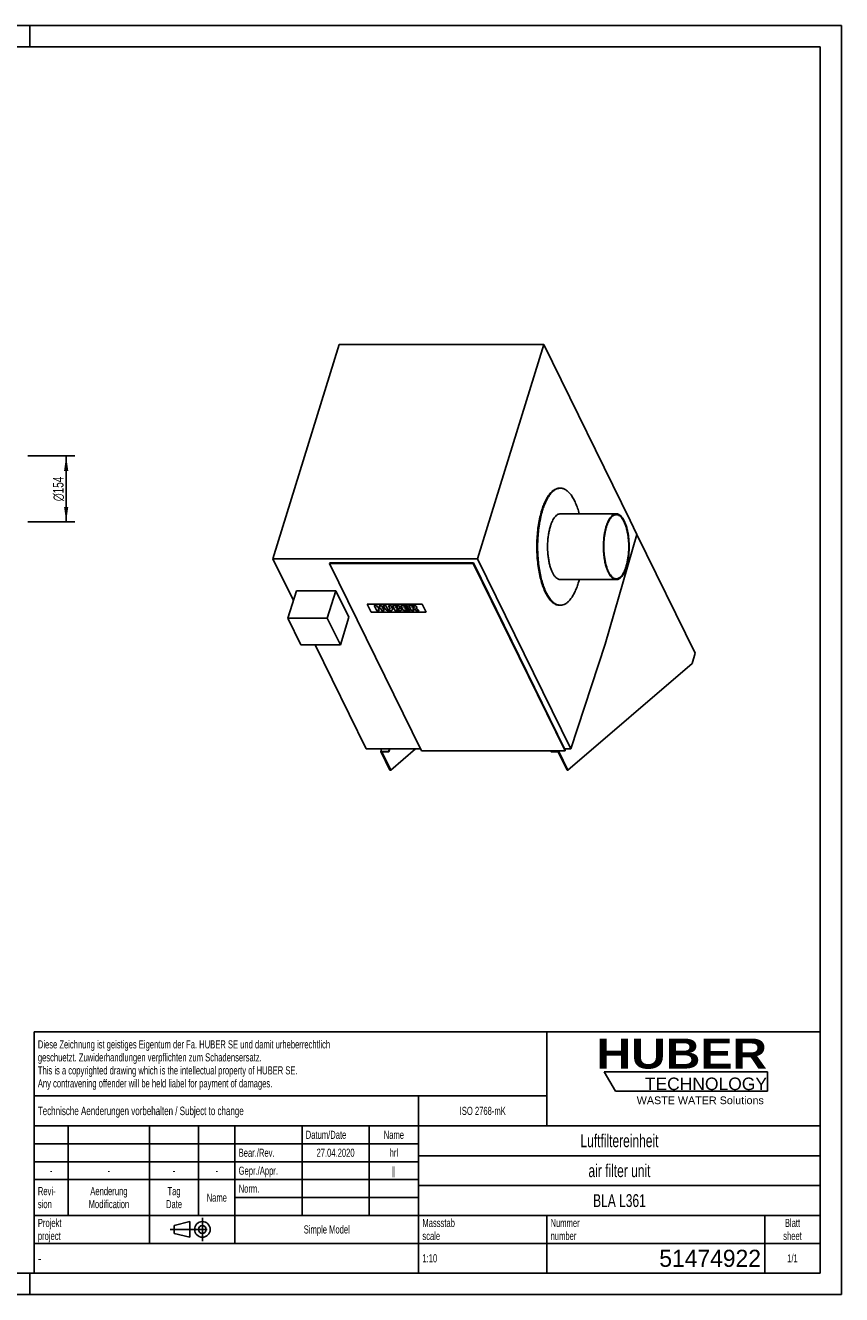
# Model space of a CAD drawing. Header units: millimetres. Extents: x 0 to 4200, y 0 to 2970.
# Tile 2 of 2: x 2290 to 4200, y 0 to 2970. Entities that reach past the tile are written whole.
import ezdxf

# ---------------------------------------------------------------- set-up
doc = ezdxf.new("R2010")
doc.units = ezdxf.units.MM
doc.header["$LTSCALE"] = 231
doc.linetypes.add('CENTER', pattern=[0.6, 0.375, -0.075, 0.075, -0.075])
doc.layers.get('0').update_dxf_attribs({"linetype": 'CONTINUOUS'})
for name, color, linetype in [('_2D-BEM', 7, 'CONTINUOUS'), ('_ACHSEN', 7, 'CONTINUOUS'), ('_KURVEN', 7, 'CONTINUOUS'), ('_ZEICHNUNGSELEM', 7, 'CONTINUOUS'), ('HUBER_Logo_BL0', 7, 'CONTINUOUS')]:
    doc.layers.add(name, color=color, linetype=linetype)
doc.styles.get("Standard").update_dxf_attribs({"font": 'txt', "width": 0.7})
doc.styles.add('TEXTSTYLE_2', font='ariblk.ttf')
doc.styles.add('TEXTSTYLE_3', font='arial.ttf')
doc.styles.add('TEXTSTYLE_4', font='gdt', dxfattribs={"width": 0.7})
doc.styles.add('TEXTSTYLE_5', font='txt', dxfattribs={"width": 0.8})
doc.styles.add('TEXTSTYLE_6', font='txt')
doc.dimstyles.new('DIMSTYLE_1', dxfattribs={"dimtxt": 25, "dimasz": 35, "dimexe": 2, "dimexo": 1, "dimtad": 1, "dimdec": 1, "dimtxsty": 'Standard', "dimblk": '_FILLED', "dimblk1": '_FILLED', "dimblk2": '_FILLED', "dimcen": 0.09, "dimadec": 1, "dimazin": 2, "dimtp": 0.5, "dimtm": 0.5, "dimtfac": 1, "dimtdec": 1, "dimtofl": 0, "dimtmove": 0, "dimatfit": 3, "dimldrblk": '_FILLED', "dimfxl": 1, "dimtolj": 1, "dimarcsym": 0})

# ---------------------------------------------------------------- blocks, each defined once
blk = doc.blocks.new('HUBER_LOGO_BL0', base_point=(3837.5, 503.7))
at = {"layer": 'HUBER_Logo_BL0', "color": 5, "linetype": 'Continuous'}
for p, q in [((4026.4, 521), (3643.9, 521)), ((3643.9, 521), (3670.9, 476)), ((4026.4, 521), (4026.4, 476)), ((3670.9, 476), (4026.4, 476))]:
    blk.add_line(p, q, dxfattribs=at)
at = {"layer": 'HUBER_Logo_BL0', "color": 2, "linetype": 'Continuous', "attachment_point": 3, "line_spacing_factor": 0.78}
for s, insert, char_height, width, style in [('HUBER\\P\\fArial;\\H29.25;TECHNOLOGY ', (4025.4, 599.1), 70.2, 387.672, 'TEXTSTYLE_2'), ('WASTE WATER Solutions', (4018, 463.6), 18, 297.033, 'TEXTSTYLE_3')]:
    blk.add_mtext(s, dxfattribs=dict(at, insert=insert, char_height=char_height, width=width, style=style))
blk = doc.blocks.new('_FILLED')
at = {"color": 0, "linetype": 'ByBlock'}
blk.add_solid([(0, 0), (-1, 0.143), (-1, -0.143)], dxfattribs=at)
blk = doc.blocks.new('*D2')
at = {"layer": '_2D-BEM', "color": 2, "linetype": 'Continuous', "transparency": 16777216}
for p, q in [((2295, 1962.4), (2405, 1962.4)), ((2385, 1962.4), (2385, 1885.4)), ((2385, 1808.4), (2385, 1885.4)), ((2295, 1808.4), (2405, 1808.4))]:
    blk.add_line(p, q, dxfattribs=at)
at = {"layer": '_2D-BEM', "color": 2, "linetype": 'Continuous', "transparency": 16777216, "xscale": 35, "yscale": 35, "zscale": 35}
for p, rotation in [((2385, 1962.4), 90), ((2385, 1808.4), 270)]:
    blk.add_blockref('_FILLED', p, dxfattribs=dict(at, rotation=rotation))
at = {"layer": '_2D-BEM', "color": 2, "linetype": 'Continuous', "transparency": 16777216, "insert": (2353.8, 1885.4), "char_height": 25, "width": 127.679, "attachment_point": 2, "rotation": 90, "line_spacing_factor": 0.9, "style": 'TEXTSTYLE_4'}
blk.add_mtext('{\\fgdt;n}\\ftxt;154', dxfattribs=at)
blk = doc.blocks.new('PROJEKTIONSMETHODE_1_BL1', base_point=(2680, 152.5))
at = {"color": 2, "linetype": 'CENTER'}
for p, q in [((2703.8, 180), (2703.8, 125)), ((2628.7, 152.5), (2731.3, 152.5))]:
    blk.add_line(p, q, dxfattribs=at)
at = {"color": 2, "linetype": 'Continuous'}
for p, q in [((2637.8, 161.7), (2674.5, 170.8)), ((2637.8, 143.3), (2637.8, 161.7)), ((2674.5, 134.2), (2674.5, 170.8)), ((2637.8, 143.3), (2674.5, 134.2))]:
    blk.add_line(p, q, dxfattribs=at)
for radius in [18.3, 9.17]:
    blk.add_circle((2703.8, 152.5), radius, dxfattribs=at)
blk = doc.blocks.new('*T9')
at = {"color": 3, "linetype": 'Continuous'}
for p, q in [((0, 0), (1840, 0)), ((0, 0), (0, -565)), ((1200, 0), (1200, -220)), ((1840, 0), (1840, -565)), ((0, -150), (1200, -150)), ((900, -150), (900, -565)), ((0, -220), (1840, -220)), ((80, -220), (80, -430)), ((270, -220), (270, -495)), ((385, -220), (385, -430)), ((470, -220), (470, -495)), ((627, -220), (627, -430)), ((784, -220), (784, -430)), ((0, -262), (900, -262)), ((900, -290), (1840, -290)), ((0, -304), (900, -304)), ((0, -346), (900, -346)), ((900, -360), (1840, -360)), ((470, -388), (900, -388)), ((0, -430), (1840, -430)), ((1200, -430), (1200, -565)), ((1710, -430), (1710, -565)), ((0, -495), (1840, -495)), ((0, -565), (1840, -565))]:
    blk.add_line(p, q, dxfattribs=at)
at = {"layer": '_ZEICHNUNGSELEM', "color": 2, "linetype": 'Continuous', "line_spacing_factor": 0.96}
for s, insert, char_height, width, attachment_point in [('Diese Zeichnung ist geistiges Eigentum der Fa. HUBER SE und damit urheberrechtlich \\Pgeschuetzt. Zuwiderhandlungen verpflichten zum Schadensersatz.\\PThis is a copyrighted drawing which is the intellectual property of HUBER SE.\\PAny contravening offender will be held liabel for payment of damages.', (8.75, -19.9), 19, 2214.8571, 1), ('Technische Aenderungen vorbehalten / Subject to change', (8.75, -175), 20, 1524.7619, 1), ('ISO 2768-mK', (1050, -175.5), 19, 332.9524, 2), ('Datum/Date', (635.75, -231.5), 19, 292.2381, 1), ('Name', (842, -231.5), 19, 126.6667, 2), ('Luftfiltereinheit', (1370, -240), 30, 641.4286, 2), ('Bear./Rev.', (478.75, -273.5), 19, 272.3333, 1), ('27.04.2020', (705.5, -273.5), 19, 289.5238, 2), ('hrl', (842, -273.5), 19, 77.8095, 2), ('-', (40, -315.5), 19, 34.381, 2), ('-', (175, -315.5), 19, 34.381, 2), ('-', (327.5, -315.5), 19, 34.381, 2), ('-', (427.5, -315.5), 19, 34.381, 2), ('Gepr./Appr.', (478.75, -315.5), 19, 299.4762, 1), ('||', (842, -315.5), 19, 50.6667, 2), ('air filter unit', (1370, -310), 30, 581.4286, 2), ('Revi-\\Psion', (8.75, -363.3), 19, 138.4286, 1), ('Aenderung\\PModification', (175, -363.3), 19, 295.8571, 2), ('Tag\\PDate', (327.5, -363.3), 19, 110.381, 2), ('Name', (427.5, -378.5), 19, 126.6667, 2), ('Norm. ', (478.75, -357.5), 19, 175.5238, 1), ('BLA L361', (1370, -380), 30, 358.5714, 2), ('Projekt\\Pproject', (8.75, -437.8), 19, 183.6667, 1), ('Massstab\\Pscale', (908.75, -437.8), 19, 224.381, 1), ('Nummer\\Pnumber', (1208.75, -437.8), 19, 186.381, 1), ('Blatt\\Psheet', (1775, -437.8), 19, 130.2857, 2), ('Simple Model', (685, -453), 19, 328.4286, 2), ('1:10', (908.75, -520.5), 19, 94.0952, 1), ('1/1', (1775, -520.5), 19, 79.619, 2)]:
    blk.add_mtext(s, dxfattribs=dict(at, insert=insert, char_height=char_height, width=width, attachment_point=attachment_point))
for s, insert, char_height, width, attachment_point, style in [('-', (8.75, -517.5), 25, 18.3333, 1, 'TEXTSTYLE_5'), ('51474922', (1701.25, -510), 40, 560, 3, 'TEXTSTYLE_6')]:
    blk.add_mtext(s, dxfattribs=dict(at, insert=insert, char_height=char_height, width=width, attachment_point=attachment_point, style=style))

msp = doc.modelspace()

# ---------------------------------------------------------------- linework, layer by layer
at = {"color": 7, "linetype": 'Continuous'}
for p, q in [((0, 2970), (4200, 2970)), ((4200, 0), (4200, 2970)), ((3704.75, 1811.49), (3704.76, 1811.49)), ((3704.75, 1811.48), (3704.76, 1811.49)), ((3704.76, 1811.49), (3720.93, 1778.54)), ((3720.93, 1778.54), (3857.28, 1500.68)), ((3001.6, 1710.72), (3002.08, 1712.29)), ((3001.6, 1710.72), (3216.65, 1272.48)), ((3337.79, 1710.72), (3001.6, 1710.72)), ((3338.27, 1712.29), (3002.08, 1712.29)), ((3337.79, 1710.72), (3338.27, 1712.29)), ((3552.84, 1272.48), (3337.79, 1710.72)), ((3553.33, 1274.05), (3338.27, 1712.29)), ((2923.97, 1647.07), (2904.12, 1582.84)), ((3016.07, 1647.07), (2923.97, 1647.07)), ((3016.07, 1647.07), (2996.22, 1582.84)), ((3046.58, 1584.91), (3016.07, 1647.07)), ((2904.12, 1582.84), (2934.62, 1520.67)), ((2996.22, 1582.84), (2904.12, 1582.84)), ((3026.73, 1520.67), (2996.22, 1582.84)), ((3046.58, 1584.91), (3026.73, 1520.67)), ((2934.62, 1520.67), (3026.73, 1520.67)), ((3857.28, 1500.68), (3850.02, 1477.18)), ((3850.02, 1477.18), (3559.08, 1227.48)), ((3121.41, 1270.99), (3123.33, 1277.21)), ((3139.83, 1270.99), (3141.75, 1277.21)), ((3140.44, 1269.75), (3142.75, 1277.21)), ((3202.55, 1277.21), (3144.61, 1227.48)), ((3142.77, 1227.48), (3121.41, 1270.99)), ((3121.41, 1270.99), (3139.83, 1270.99)), ((3123.86, 1269.75), (3140.44, 1269.75)), ((3144.61, 1227.48), (3123.86, 1269.75)), ((3139.83, 1270.99), (3140.44, 1269.75)), ((3216.65, 1272.48), (3552.84, 1272.48)), ((3519.77, 1272.48), (3519.31, 1270.99)), ((3519.31, 1270.99), (3519.92, 1269.75)), ((3519.31, 1270.99), (3537.73, 1270.99)), ((3519.92, 1269.75), (3536.5, 1269.75)), ((3557.24, 1227.48), (3536.5, 1269.75)), ((3537.73, 1270.99), (3538.19, 1272.48)), ((3559.08, 1227.48), (3537.73, 1270.99)), ((3552.84, 1272.48), (3553.33, 1274.05)), ((3142.77, 1227.48), (3144.61, 1227.48)), ((3557.24, 1227.48), (3559.08, 1227.48)), ((0, 0), (4200, 0))]:
    msp.add_line(p, q, dxfattribs=at)
at = {"color": 3, "linetype": 'Continuous'}
for p, q in [((4200, 2970), (0, 2970)), ((2300, 2970), (2300, 2920)), ((4200, 2970), (4200, 0)), ((2300, 0), (2300, 50)), ((4200, 0), (0, 0))]:
    msp.add_line(p, q, dxfattribs=at)
at = {"color": 5, "linetype": 'Continuous'}
for p, q in [((4150, 2920), (50, 2920)), ((4150, 50), (4150, 2920)), ((50, 50), (4150, 50))]:
    msp.add_line(p, q, dxfattribs=at)
at = {"layer": '_ACHSEN', "color": 7, "linetype": 'Continuous'}
for p, q in [((3023.86, 2222.99), (2868.94, 1721.66)), ((3023.86, 2222.99), (3502.82, 2222.99)), ((3502.82, 2222.99), (3347.89, 1721.66)), ((3704.75, 1811.49), (3502.82, 2222.99)), ((3539.93, 1887.1), (3541.77, 1887.1)), ((3541.77, 1827.1), (3672.57, 1827.1)), ((3720.92, 1778.54), (3704.75, 1811.49)), ((3646.51, 1521.66), (3720.92, 1778.54)), ((2868.94, 1721.66), (2916.85, 1624.03)), ((2868.94, 1721.66), (3347.89, 1721.66)), ((3347.89, 1721.66), (3566, 1277.21)), ((3541.77, 1673.1), (3672.57, 1673.1)), ((3539.93, 1613.1), (3541.77, 1613.1)), ((2967.57, 1520.67), (3087.05, 1277.21)), ((3566, 1277.21), (3646.51, 1521.66)), ((3087.05, 1277.21), (3214.34, 1277.21)), ((3551.78, 1277.21), (3566, 1277.21))]:
    msp.add_line(p, q, dxfattribs=at)
for centre, radius, start, end in [((3541.78, 1866.25), 20.85, 90.00535, 95.04578), ((3383.61, 1726.59), 209.24, 342.86567, 345.18906), ((3541.78, 1633.95), 20.85, 264.95463, 269.99465)]:
    msp.add_arc(centre, radius, start, end, dxfattribs=at)
for points, knots in [([(3498.14, 1835.26), (3499.34, 1839.14), (3501.88, 1846.52), (3506.3, 1856.82), (3511.14, 1865.78), (3516.36, 1873.32), (3521.88, 1879.33), (3527.69, 1883.74), (3533.73, 1886.47), (3537.92, 1887.1), (3539.93, 1887.1)], [0, 0, 0, 0, 0.1727978, 0.3318911, 0.4763649, 0.6058593, 0.7207763, 0.8225781, 0.9141488, 1, 1, 1, 1]), ([(3499.98, 1835.26), (3501.14, 1839), (3503.58, 1846.12), (3507.81, 1856.09), (3512.44, 1864.84), (3517.41, 1872.27), (3522.68, 1878.31), (3528.21, 1882.87), (3533.95, 1885.9), (3537.99, 1886.85), (3539.94, 1887.02)], [0, 0, 0, 0, 0.1708689, 0.3287629, 0.4728205, 0.6026565, 0.7185296, 0.8215842, 0.9141547, 1, 1, 1, 1]), ([(3541.77, 1887.1), (3542.86, 1887.1), (3545.06, 1886.93), (3549.5, 1885.87), (3555.06, 1883.14), (3561.28, 1877.98), (3567.16, 1870.98), (3572.65, 1862.23), (3577.69, 1851.86), (3582.2, 1840.01), (3584.73, 1831.54), (3585.9, 1827.1)], [0, 0, 0, 0, 0.0412174, 0.0832736, 0.1727176, 0.2734516, 0.3883809, 0.5187796, 0.6647547, 0.8255948, 1, 1, 1, 1]), ([(3498.14, 1835.26), (3496.53, 1830.05), (3493.65, 1819.12), (3490.37, 1802.01), (3488.05, 1783.89), (3486.73, 1765.12), (3486.43, 1746.05), (3487.17, 1727.07), (3488.92, 1708.53), (3491.65, 1690.79), (3495.31, 1674.21), (3499.82, 1659.1), (3505.1, 1645.74), (3511.05, 1634.38), (3516.68, 1626.47), (3521.48, 1621.44), (3526.05, 1617.57), (3531, 1614.74), (3536.14, 1613.33), (3538.68, 1613.1), (3539.93, 1613.1)], [0, 0, 0, 0, 0.0673929, 0.1394082, 0.2149459, 0.2927949, 0.3716753, 0.4502775, 0.5272997, 0.6014864, 0.671668, 0.7368059, 0.7960453, 0.848788, 0.8948006, 0.9153766, 0.934447, 0.9687237, 0.9845686, 1, 1, 1, 1]), ([(3499.98, 1835.26), (3498.4, 1830.13), (3495.55, 1819.38), (3492.31, 1802.56), (3489.99, 1784.75), (3488.63, 1766.28), (3488.27, 1747.51), (3488.9, 1728.79), (3490.53, 1710.48), (3493.11, 1692.9), (3496.6, 1676.41), (3500.93, 1661.3), (3506.02, 1647.85), (3511.77, 1636.3), (3518.09, 1626.85), (3523.98, 1620.65), (3528.89, 1617.04), (3532.52, 1615.07), (3536.2, 1613.74), (3538.71, 1613.29), (3539.94, 1613.18)], [0, 0, 0, 0, 0.0668233, 0.1381779, 0.2130086, 0.2901534, 0.3683838, 0.4464405, 0.5230693, 0.5970561, 0.6672644, 0.7326755, 0.7924377, 0.8459298, 0.8928551, 0.9333904, 0.9515381, 0.9684994, 0.984542, 1, 1, 1, 1]), ([(3518.29, 1797.96), (3518.96, 1800.14), (3520.39, 1804.29), (3522.87, 1810.08), (3525.59, 1815.12), (3528.52, 1819.35), (3531.63, 1822.73), (3534.89, 1825.21), (3538.29, 1826.75), (3540.64, 1827.1), (3541.77, 1827.1)], [0, 0, 0, 0, 0.1727977, 0.3318911, 0.4763649, 0.6058593, 0.7207763, 0.8225781, 0.9141488, 1, 1, 1, 1]), ([(3649.08, 1797.96), (3649.75, 1800.14), (3651.18, 1804.29), (3653.66, 1810.08), (3656.39, 1815.12), (3659.31, 1819.35), (3662.42, 1822.73), (3665.68, 1825.21), (3669.08, 1826.75), (3671.43, 1827.1), (3672.57, 1827.1)], [0, 0, 0, 0, 0.1727977, 0.3318911, 0.4763649, 0.6058593, 0.7207763, 0.8225781, 0.9141488, 1, 1, 1, 1]), ([(3649.69, 1796.72), (3650.34, 1798.84), (3651.73, 1802.89), (3654.15, 1808.52), (3656.81, 1813.43), (3659.66, 1817.55), (3662.68, 1820.85), (3665.86, 1823.26), (3669.17, 1824.76), (3671.46, 1825.1), (3672.57, 1825.1)], [0, 0, 0, 0, 0.1727977, 0.3318911, 0.4763649, 0.6058593, 0.7207763, 0.8225781, 0.9141488, 1, 1, 1, 1]), ([(3672.57, 1827.1), (3673.27, 1827.1), (3674.69, 1826.97), (3677.59, 1826.18), (3681.19, 1824.12), (3685.13, 1820.29), (3688.8, 1815.14), (3692.14, 1808.75), (3695.11, 1801.25), (3697.65, 1792.75), (3699.7, 1783.43), (3701.24, 1773.47), (3702.56, 1759.47), (3702.72, 1745.23), (3701.72, 1731.11), (3700.42, 1720.93), (3698.58, 1711.31), (3696.96, 1705.17), (3696.05, 1702.24)], [0, 0, 0, 0, 0.0154332, 0.03128, 0.0655607, 0.1051535, 0.1511714, 0.2039203, 0.2631667, 0.3283121, 0.398502, 0.4726974, 0.5497286, 0.7071708, 0.7850289, 0.8605755, 0.9325992, 1, 1, 1, 1]), ([(3672.57, 1825.1), (3673.25, 1825.1), (3674.64, 1824.97), (3677.45, 1824.2), (3680.96, 1822.2), (3684.8, 1818.47), (3688.37, 1813.45), (3691.63, 1807.23), (3694.52, 1799.92), (3697, 1791.64), (3699, 1782.57), (3700.49, 1772.86), (3701.78, 1759.23), (3701.93, 1745.35), (3700.97, 1731.6), (3699.7, 1721.68), (3697.9, 1712.32), (3696.33, 1706.33), (3695.44, 1703.48)], [0, 0, 0, 0, 0.0154332, 0.03128, 0.0655607, 0.1051535, 0.1511714, 0.2039203, 0.2631666, 0.3283121, 0.398502, 0.4726974, 0.5497286, 0.7071708, 0.7850289, 0.8605755, 0.9325992, 1, 1, 1, 1]), ([(3518.29, 1797.96), (3517.38, 1795.03), (3515.76, 1788.89), (3513.92, 1779.28), (3512.62, 1769.09), (3511.62, 1754.97), (3511.78, 1740.73), (3513.1, 1726.73), (3514.64, 1716.77), (3516.69, 1707.45), (3519.23, 1698.95), (3522.2, 1691.45), (3525.54, 1685.06), (3529.21, 1679.91), (3533.15, 1676.08), (3536.76, 1674.02), (3539.65, 1673.23), (3541.07, 1673.1), (3541.77, 1673.1)], [0, 0, 0, 0, 0.0674008, 0.1394245, 0.2149711, 0.2928292, 0.4502714, 0.5273026, 0.601498, 0.6716879, 0.7368333, 0.7960797, 0.8488286, 0.8948465, 0.9344393, 0.96872, 0.9845668, 1, 1, 1, 1]), ([(3649.08, 1797.96), (3648.17, 1795.03), (3646.55, 1788.89), (3644.71, 1779.28), (3643.41, 1769.09), (3642.41, 1754.97), (3642.57, 1740.73), (3643.89, 1726.73), (3645.43, 1716.77), (3647.48, 1707.45), (3650.02, 1698.95), (3652.99, 1691.45), (3656.33, 1685.06), (3660, 1679.91), (3663.94, 1676.08), (3667.55, 1674.02), (3670.44, 1673.23), (3671.86, 1673.1), (3672.57, 1673.1)], [0, 0, 0, 0, 0.0674008, 0.1394245, 0.2149711, 0.2928292, 0.4502714, 0.5273026, 0.601498, 0.6716879, 0.7368333, 0.7960797, 0.8488286, 0.8948465, 0.9344393, 0.96872, 0.9845668, 1, 1, 1, 1]), ([(3649.69, 1796.72), (3648.81, 1793.87), (3647.23, 1787.88), (3645.43, 1778.52), (3644.16, 1768.6), (3643.2, 1754.85), (3643.35, 1740.97), (3644.64, 1727.34), (3646.13, 1717.63), (3648.14, 1708.56), (3650.61, 1700.28), (3653.5, 1692.97), (3656.76, 1686.75), (3660.33, 1681.73), (3664.17, 1678), (3667.68, 1676), (3670.49, 1675.23), (3671.88, 1675.1), (3672.57, 1675.1)], [0, 0, 0, 0, 0.0674008, 0.1394245, 0.2149711, 0.2928292, 0.4502714, 0.5273026, 0.601498, 0.6716879, 0.7368334, 0.7960797, 0.8488286, 0.8948465, 0.9344393, 0.96872, 0.9845668, 1, 1, 1, 1]), ([(3672.57, 1675.1), (3673.67, 1675.1), (3675.96, 1675.44), (3679.27, 1676.94), (3682.45, 1679.35), (3685.47, 1682.65), (3688.33, 1686.77), (3690.98, 1691.68), (3693.4, 1697.31), (3694.79, 1701.36), (3695.44, 1703.48)], [0, 0, 0, 0, 0.0858512, 0.1774219, 0.2792237, 0.3941407, 0.5236351, 0.6681089, 0.8272023, 1, 1, 1, 1]), ([(3672.57, 1673.1), (3673.7, 1673.1), (3676.05, 1673.45), (3679.45, 1674.99), (3682.71, 1677.47), (3685.82, 1680.85), (3688.75, 1685.08), (3691.47, 1690.12), (3693.95, 1695.91), (3695.38, 1700.06), (3696.05, 1702.24)], [0, 0, 0, 0, 0.0858512, 0.1774219, 0.2792237, 0.3941407, 0.5236351, 0.6681089, 0.8272023, 1, 1, 1, 1]), ([(3541.77, 1613.1), (3543.79, 1613.1), (3547.98, 1613.73), (3554.02, 1616.46), (3559.82, 1620.87), (3565.35, 1626.88), (3570.56, 1634.42), (3575.41, 1643.38), (3579.83, 1653.68), (3582.37, 1661.06), (3583.57, 1664.94)], [0, 0, 0, 0, 0.0858512, 0.1774219, 0.2792237, 0.3941407, 0.5236351, 0.6681089, 0.8272022, 1, 1, 1, 1])]:
    msp.add_open_spline(points, degree=3, knots=knots, dxfattribs=at)
at = {"layer": '_KURVEN', "color": 4, "linetype": 'Continuous'}
for p, q in [((3218.51, 1615.92), (3089.57, 1615.92)), ((3089.57, 1615.92), (3098.72, 1597.28)), ((3105.74, 1612.82), (3111.84, 1600.38)), ((3111.43, 1612.82), (3105.74, 1612.82)), ((3113.57, 1608.47), (3111.43, 1612.82)), ((3119.79, 1608.47), (3113.57, 1608.47)), ((3117.54, 1600.38), (3115.07, 1605.41)), ((3115.07, 1605.41), (3121.29, 1605.41)), ((3117.65, 1612.82), (3119.79, 1608.47)), ((3123.37, 1612.82), (3117.65, 1612.82)), ((3121.29, 1605.41), (3123.76, 1600.38)), ((3129.47, 1600.38), (3123.37, 1612.82)), ((3132.85, 1612.82), (3127.17, 1612.82)), ((3127.17, 1612.82), (3130.8, 1605.4)), ((3136.57, 1605.23), (3132.85, 1612.82)), ((3139.14, 1612.82), (3142.87, 1605.23)), ((3144.82, 1612.82), (3139.14, 1612.82)), ((3148.46, 1605.4), (3144.82, 1612.82)), ((3148.6, 1612.82), (3154.7, 1600.38)), ((3159.26, 1612.82), (3148.6, 1612.82)), ((3156.74, 1607.94), (3155.58, 1610.3)), ((3155.58, 1610.3), (3158.1, 1610.3)), ((3159.21, 1607.94), (3156.74, 1607.94)), ((3159.14, 1603.06), (3157.9, 1605.57)), ((3157.9, 1605.57), (3160.79, 1605.57)), ((3168.6, 1612.82), (3174.7, 1600.38)), ((3183.85, 1612.82), (3168.6, 1612.82)), ((3176.57, 1608.19), (3175.6, 1610.16)), ((3175.6, 1610.16), (3185.15, 1610.16)), ((3185.43, 1608.19), (3176.57, 1608.19)), ((3179.02, 1603.2), (3177.82, 1605.65)), ((3177.82, 1605.65), (3186.68, 1605.65)), ((3185.15, 1610.16), (3183.85, 1612.82)), ((3186.68, 1605.65), (3185.43, 1608.19)), ((3196.76, 1612.82), (3187.27, 1612.82)), ((3187.27, 1612.82), (3193.37, 1600.38)), ((3195.46, 1607.78), (3194.22, 1610.31)), ((3194.22, 1610.31), (3196.72, 1610.31)), ((3197.86, 1607.78), (3195.46, 1607.78)), ((3199.09, 1600.38), (3196.61, 1605.43)), ((3196.61, 1605.43), (3197.11, 1605.43)), ((3200.15, 1604.18), (3205.06, 1600.38)), ((3211.49, 1600.38), (3206.96, 1603.98)), ((3227.67, 1597.28), (3218.51, 1615.92)), ((3098.72, 1597.28), (3227.67, 1597.28)), ((3111.84, 1600.38), (3117.54, 1600.38)), ((3123.76, 1600.38), (3129.47, 1600.38)), ((3154.7, 1600.38), (3164.53, 1600.38)), ((3162.04, 1603.06), (3159.14, 1603.06)), ((3174.7, 1600.38), (3190.23, 1600.38)), ((3188.85, 1603.2), (3179.02, 1603.2)), ((3190.23, 1600.38), (3188.85, 1603.2)), ((3193.37, 1600.38), (3199.09, 1600.38)), ((3205.06, 1600.38), (3211.49, 1600.38))]:
    msp.add_line(p, q, dxfattribs=at)
for points in [[(3132.36, 1603.3), (3131.62, 1604.1), (3131.1, 1604.79), (3130.8, 1605.4)], [(3136.57, 1605.23), (3136.9, 1604.55), (3137.44, 1604.02), (3138.18, 1603.64)], [(3142.81, 1603.63), (3143.18, 1604.01), (3143.2, 1604.54), (3142.87, 1605.23)], [(3148.46, 1605.4), (3148.82, 1604.67), (3148.98, 1603.98), (3148.96, 1603.33)], [(3160.05, 1609.99), (3159.6, 1610.2), (3158.95, 1610.3), (3158.1, 1610.3)], [(3159.21, 1607.94), (3160.09, 1607.94), (3160.66, 1608.04), (3160.91, 1608.25)], [(3159.26, 1612.82), (3161.03, 1612.82), (3162.53, 1612.52), (3163.78, 1611.93)], [(3161, 1609.14), (3160.82, 1609.5), (3160.51, 1609.79), (3160.05, 1609.99)], [(3163.04, 1605.23), (3162.53, 1605.46), (3161.78, 1605.57), (3160.79, 1605.57)], [(3160.91, 1608.25), (3161.16, 1608.45), (3161.19, 1608.75), (3161, 1609.14)], [(3164.08, 1604.35), (3163.9, 1604.72), (3163.55, 1605.01), (3163.04, 1605.23)], [(3163.78, 1611.93), (3165.03, 1611.33), (3165.87, 1610.59), (3166.29, 1609.72)], [(3163.94, 1603.4), (3164.23, 1603.64), (3164.27, 1603.95), (3164.08, 1604.35)], [(3166.21, 1607.83), (3165.93, 1607.47), (3165.39, 1607.2), (3164.63, 1607)], [(3164.63, 1607), (3166.06, 1606.78), (3167.2, 1606.41), (3168.09, 1605.89)], [(3166.29, 1609.72), (3166.66, 1608.98), (3166.63, 1608.36), (3166.21, 1607.83)], [(3168.09, 1605.89), (3168.97, 1605.36), (3169.61, 1604.71), (3170, 1603.92)], [(3170, 1603.92), (3170.31, 1603.28), (3170.37, 1602.69), (3170.18, 1602.18)], [(3199, 1609.98), (3198.52, 1610.2), (3197.75, 1610.31), (3196.72, 1610.31)], [(3196.76, 1612.82), (3198.51, 1612.82), (3199.91, 1612.71), (3200.94, 1612.51)], [(3198.65, 1605.14), (3198.14, 1605.33), (3197.63, 1605.43), (3197.11, 1605.43)], [(3197.86, 1607.78), (3198.11, 1607.78), (3198.59, 1607.83), (3199.29, 1607.94)], [(3200.15, 1604.18), (3199.52, 1604.67), (3199.03, 1604.99), (3198.65, 1605.14)], [(3200.02, 1609.06), (3199.82, 1609.46), (3199.49, 1609.76), (3199, 1609.98)], [(3199.29, 1607.94), (3199.63, 1608), (3199.87, 1608.13), (3200.01, 1608.34)], [(3200.01, 1608.34), (3200.15, 1608.54), (3200.15, 1608.79), (3200.02, 1609.06)], [(3200.94, 1612.51), (3201.97, 1612.31), (3202.9, 1611.93), (3203.74, 1611.37)], [(3204.61, 1606.36), (3204.22, 1606.16), (3203.63, 1606), (3202.84, 1605.87)], [(3202.84, 1605.87), (3203.6, 1605.71), (3204.18, 1605.56), (3204.55, 1605.41)], [(3203.74, 1611.37), (3204.58, 1610.82), (3205.2, 1610.15), (3205.59, 1609.36)], [(3204.55, 1605.41), (3204.82, 1605.3), (3205.22, 1605.09), (3205.79, 1604.75)], [(3205.8, 1607.57), (3205.62, 1607.08), (3205.21, 1606.67), (3204.61, 1606.36)], [(3205.59, 1609.36), (3205.93, 1608.67), (3205.99, 1608.08), (3205.8, 1607.57)], [(3205.79, 1604.75), (3206.34, 1604.42), (3206.73, 1604.17), (3206.96, 1603.98)], [(3134.28, 1601.87), (3133.45, 1602.33), (3132.82, 1602.81), (3132.36, 1603.3)], [(3136.76, 1600.8), (3135.92, 1601.05), (3135.09, 1601.41), (3134.28, 1601.87)], [(3139.66, 1600.3), (3138.56, 1600.38), (3137.59, 1600.55), (3136.76, 1600.8)], [(3138.18, 1603.64), (3138.92, 1603.26), (3139.79, 1603.07), (3140.78, 1603.07)], [(3142.66, 1600.17), (3141.75, 1600.17), (3140.75, 1600.21), (3139.66, 1600.3)], [(3140.78, 1603.07), (3141.76, 1603.07), (3142.44, 1603.26), (3142.81, 1603.63)], [(3146.43, 1600.59), (3145.46, 1600.32), (3144.2, 1600.17), (3142.66, 1600.17)], [(3148.21, 1601.61), (3147.72, 1601.12), (3147.13, 1600.78), (3146.43, 1600.59)], [(3148.96, 1603.33), (3148.94, 1602.67), (3148.7, 1602.11), (3148.21, 1601.61)], [(3162.04, 1603.06), (3163.02, 1603.06), (3163.66, 1603.17), (3163.94, 1603.4)], [(3167, 1600.55), (3165.78, 1600.44), (3164.95, 1600.38), (3164.53, 1600.38)], [(3168.96, 1600.96), (3168.57, 1600.77), (3167.91, 1600.64), (3167, 1600.55)], [(3170.18, 1602.18), (3169.98, 1601.66), (3169.58, 1601.26), (3168.96, 1600.96)]]:
    msp.add_open_spline(points, degree=3, dxfattribs=at)

# ---------------------------------------------------------------- block references
msp.add_blockref('*T9', (2310, 615))
at = {"color": 2, "linetype": 'Continuous'}
msp.add_blockref('PROJEKTIONSMETHODE_1_BL1', (2680, 152.5), dxfattribs=at)
at = {"layer": 'HUBER_Logo_BL0'}
msp.add_blockref('HUBER_LOGO_BL0', (3837.5, 503.74), dxfattribs=at)

# ---------------------------------------------------------------- dimensions: what is measured, and where the dimension line sits
at = {"layer": '_2D-BEM', "color": 2, "linetype": 'Continuous'}
dim = msp.add_linear_dim(base=(2385.03, 1962.4), p1=(2294.03, 1808.4), p2=(2294.03, 1962.4), angle=90, text='%%c<>', dimstyle='DIMSTYLE_1', dxfattribs=at)
dim.commit()
dim.dimension.update_dxf_attribs({"geometry": '*D2', "text_midpoint": (2385.03, 1885.4), "dimtype": 160})

doc.saveas('drawing.dxf')
